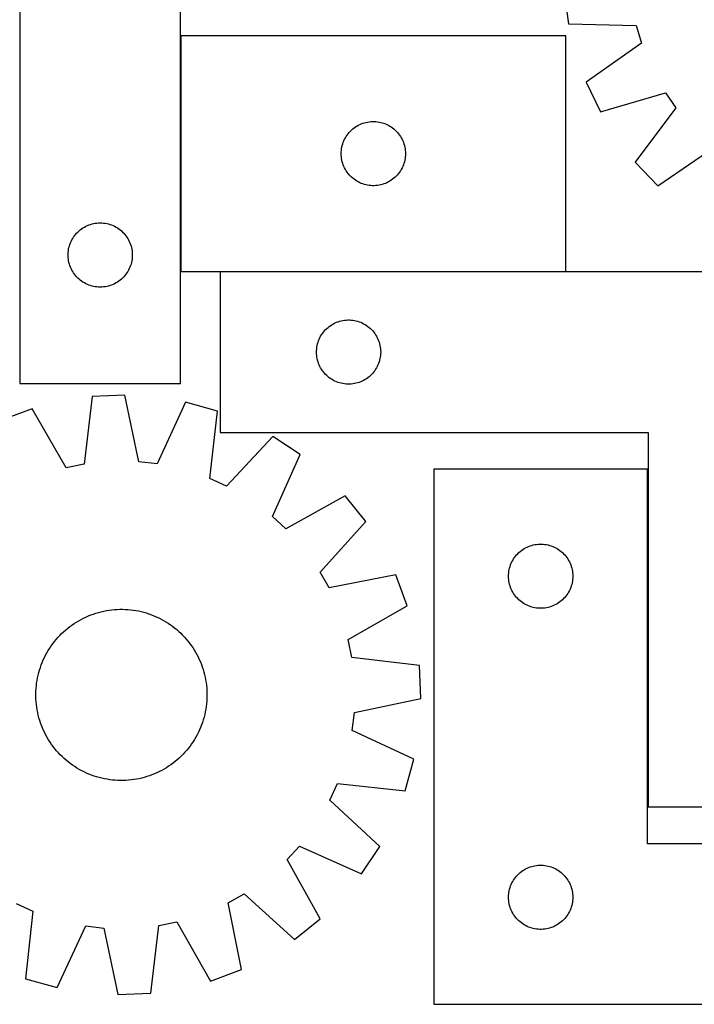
# Model space of a CAD drawing. Header units: millimetres. Extents: x 7 to 1493, y 7 to 2993.
# Tile 6 of 14: x 362 to 677, y 2113 to 2573. Entities that reach past the tile are written whole.
import ezdxf

# ---------------------------------------------------------------- set-up
doc = ezdxf.new("R2010")
doc.units = ezdxf.units.MM
doc.layers.add('COMMON', color=5, linetype='CONTINUOUS', true_color=0x0000ff)
doc.layers.add('CUT', color=7, linetype='CONTINUOUS', true_color=0x000000)

msp = doc.modelspace()

# ---------------------------------------------------------------- linework, layer by layer
at = {"layer": 'COMMON'}
for p, q in [((362.103296, 2694.704165), (362.103296, 2403.055876)), ((437.303297, 2565.422237), (437.303297, 2455.422237)), ((455.824817, 2455.322236), (617.403298, 2455.322236)), ((655.724817, 2205.222236), (655.724817, 2363.023826))]:
    msp.add_line(p, q, dxfattribs=at)
at = {"layer": 'CUT'}
for p, q in [((362.203297, 2703.055876), (362.203297, 2403.055876)), ((437.203297, 2403.055876), (437.203297, 2603.055876)), ((616.507881, 2586.311883), (618.592961, 2571.06777)), ((618.592961, 2571.06777), (650.346035, 2570.220998)), ((650.346035, 2570.220998), (652.822653, 2562.012117)), ((617.403298, 2565.422237), (437.403298, 2565.422237)), ((437.403298, 2565.422237), (437.403298, 2455.422237)), ((617.403298, 2455.422237), (617.403298, 2565.422237)), ((652.822653, 2562.012117), (626.836135, 2543.745326)), ((626.836135, 2543.745326), (633.529854, 2529.891638)), ((633.529854, 2529.891638), (663.990489, 2538.898551)), ((663.990489, 2538.898551), (668.882576, 2531.856757)), ((668.882576, 2531.856757), (649.812677, 2506.453731)), ((524.714086, 2525.179206), (525.477323, 2525.298077)), ((525.477323, 2525.298077), (526.245666, 2525.3775)), ((526.245666, 2525.3775), (527.017079, 2525.417264)), ((527.017079, 2525.417264), (527.789517, 2525.417264)), ((527.789517, 2525.417264), (528.56093, 2525.3775)), ((528.56093, 2525.3775), (529.329273, 2525.298077)), ((529.329273, 2525.298077), (530.092509, 2525.179206)), ((516.136319, 2520.324518), (516.661015, 2520.891399)), ((516.661015, 2520.891399), (517.214198, 2521.430517)), ((517.214198, 2521.430517), (517.7944, 2521.940443)), ((517.7944, 2521.940443), (518.400084, 2522.419825)), ((518.400084, 2522.419825), (519.029642, 2522.867392)), ((519.029642, 2522.867392), (519.681406, 2523.281956)), ((519.681406, 2523.281956), (520.353647, 2523.662419)), ((520.353647, 2523.662419), (521.044582, 2524.007771)), ((521.044582, 2524.007771), (521.752379, 2524.317096)), ((521.752379, 2524.317096), (522.475162, 2524.589575)), ((522.475162, 2524.589575), (523.211013, 2524.824485)), ((523.211013, 2524.824485), (523.957982, 2525.021202)), ((523.957982, 2525.021202), (524.714086, 2525.179206)), ((530.092509, 2525.179206), (530.848614, 2525.021202)), ((530.848614, 2525.021202), (531.595582, 2524.824485)), ((531.595582, 2524.824485), (532.331434, 2524.589575)), ((532.331434, 2524.589575), (533.054216, 2524.317096)), ((533.054216, 2524.317096), (533.762014, 2524.007771)), ((533.762014, 2524.007771), (534.452949, 2523.662419)), ((534.452949, 2523.662419), (535.12519, 2523.281956)), ((535.12519, 2523.281956), (535.776954, 2522.867392)), ((535.776954, 2522.867392), (536.406512, 2522.419825)), ((536.406512, 2522.419825), (537.012196, 2521.940443)), ((537.012196, 2521.940443), (537.592398, 2521.430517)), ((537.592398, 2521.430517), (538.145581, 2520.891399)), ((538.145581, 2520.891399), (538.670277, 2520.324518)), ((513.367546, 2515.713518), (513.658544, 2516.429045)), ((513.658544, 2516.429045), (513.985992, 2517.128644)), ((513.985992, 2517.128644), (514.349019, 2517.810458)), ((514.349019, 2517.810458), (514.746664, 2518.47268)), ((514.746664, 2518.47268), (515.177873, 2519.113553)), ((515.177873, 2519.113553), (515.641501, 2519.731379)), ((515.641501, 2519.731379), (516.136319, 2520.324518)), ((538.670277, 2520.324518), (539.165095, 2519.731379)), ((539.165095, 2519.731379), (539.628723, 2519.113553)), ((539.628723, 2519.113553), (540.059931, 2518.47268)), ((540.059931, 2518.47268), (540.457576, 2517.810458)), ((540.457576, 2517.810458), (540.820604, 2517.128644)), ((540.820604, 2517.128644), (541.148051, 2516.429045)), ((541.148051, 2516.429045), (541.43905, 2515.713518)), ((512.423186, 2511.194418), (512.4828, 2511.964552)), ((512.4828, 2511.964552), (512.581979, 2512.730595)), ((512.581979, 2512.730595), (512.720463, 2513.490518)), ((512.720463, 2513.490518), (512.897882, 2514.242303)), ((512.897882, 2514.242303), (513.113767, 2514.983959)), ((513.113767, 2514.983959), (513.367546, 2515.713518)), ((541.43905, 2515.713518), (541.692829, 2514.983959)), ((541.692829, 2514.983959), (541.908714, 2514.242303)), ((541.908714, 2514.242303), (542.086133, 2513.490518)), ((542.086133, 2513.490518), (542.224616, 2512.730595)), ((542.224616, 2512.730595), (542.323796, 2511.964552)), ((542.323796, 2511.964552), (542.383409, 2511.194418)), ((660.459807, 2495.346564), (686.646303, 2513.3255)), ((512.403298, 2510.422237), (512.423186, 2511.194418)), ((512.423186, 2509.650055), (512.403298, 2510.422237)), ((512.4828, 2508.879922), (512.423186, 2509.650055)), ((512.581979, 2508.113878), (512.4828, 2508.879922)), ((512.720463, 2507.353956), (512.581979, 2508.113878)), ((512.897882, 2506.60217), (512.720463, 2507.353956)), ((542.086133, 2507.353956), (541.908714, 2506.60217)), ((542.224616, 2508.113878), (542.086133, 2507.353956)), ((542.323796, 2508.879922), (542.224616, 2508.113878)), ((542.383409, 2509.650055), (542.323796, 2508.879922)), ((542.383409, 2511.194418), (542.403298, 2510.422237)), ((542.403298, 2510.422237), (542.383409, 2509.650055)), ((513.113767, 2505.860514), (512.897882, 2506.60217)), ((513.367546, 2505.130955), (513.113767, 2505.860514)), ((513.658544, 2504.415428), (513.367546, 2505.130955)), ((513.985992, 2503.71583), (513.658544, 2504.415428)), ((514.349019, 2503.034016), (513.985992, 2503.71583)), ((514.746664, 2502.371794), (514.349019, 2503.034016)), ((515.177873, 2501.73092), (514.746664, 2502.371794)), ((540.059931, 2502.371794), (539.628723, 2501.73092)), ((540.457576, 2503.034016), (540.059931, 2502.371794)), ((540.820604, 2503.71583), (540.457576, 2503.034016)), ((541.148051, 2504.415428), (540.820604, 2503.71583)), ((541.43905, 2505.130955), (541.148051, 2504.415428)), ((541.692829, 2505.860514), (541.43905, 2505.130955)), ((541.908714, 2506.60217), (541.692829, 2505.860514)), ((649.812677, 2506.453731), (660.459807, 2495.346564)), ((515.641501, 2501.113094), (515.177873, 2501.73092)), ((516.136319, 2500.519955), (515.641501, 2501.113094)), ((516.661015, 2499.953074), (516.136319, 2500.519955)), ((517.214198, 2499.413956), (516.661015, 2499.953074)), ((517.7944, 2498.90403), (517.214198, 2499.413956)), ((518.400084, 2498.424648), (517.7944, 2498.90403)), ((519.029642, 2497.977081), (518.400084, 2498.424648)), ((519.681406, 2497.562517), (519.029642, 2497.977081)), ((535.776954, 2497.977081), (535.12519, 2497.562517)), ((536.406512, 2498.424648), (535.776954, 2497.977081)), ((537.012196, 2498.90403), (536.406512, 2498.424648)), ((537.592398, 2499.413956), (537.012196, 2498.90403)), ((538.145581, 2499.953074), (537.592398, 2499.413956)), ((538.670277, 2500.519955), (538.145581, 2499.953074)), ((539.165095, 2501.113094), (538.670277, 2500.519955)), ((539.628723, 2501.73092), (539.165095, 2501.113094)), ((520.353647, 2497.182055), (519.681406, 2497.562517)), ((521.044582, 2496.836703), (520.353647, 2497.182055)), ((521.752379, 2496.527377), (521.044582, 2496.836703)), ((522.475162, 2496.254898), (521.752379, 2496.527377)), ((523.211013, 2496.019989), (522.475162, 2496.254898)), ((523.957982, 2495.823271), (523.211013, 2496.019989)), ((524.714086, 2495.665267), (523.957982, 2495.823271)), ((525.477323, 2495.546397), (524.714086, 2495.665267)), ((526.245666, 2495.466974), (525.477323, 2495.546397)), ((527.017079, 2495.42721), (526.245666, 2495.466974)), ((527.789517, 2495.42721), (527.017079, 2495.42721)), ((528.56093, 2495.466974), (527.789517, 2495.42721)), ((529.329273, 2495.546397), (528.56093, 2495.466974)), ((530.092509, 2495.665267), (529.329273, 2495.546397)), ((530.848614, 2495.823271), (530.092509, 2495.665267)), ((531.595582, 2496.019989), (530.848614, 2495.823271)), ((532.331434, 2496.254898), (531.595582, 2496.019989)), ((533.054216, 2496.527377), (532.331434, 2496.254898)), ((533.762014, 2496.836703), (533.054216, 2496.527377)), ((534.452949, 2497.182055), (533.762014, 2496.836703)), ((535.12519, 2497.562517), (534.452949, 2497.182055)), ((389.801015, 2474.322854), (390.394155, 2474.817673)), ((390.394155, 2474.817673), (391.01198, 2475.281301)), ((391.01198, 2475.281301), (391.652854, 2475.712509)), ((391.652854, 2475.712509), (392.315076, 2476.110154)), ((392.315076, 2476.110154), (392.99689, 2476.473182)), ((392.99689, 2476.473182), (393.696488, 2476.800629)), ((393.696488, 2476.800629), (394.412016, 2477.091628)), ((394.412016, 2477.091628), (395.141574, 2477.345406)), ((395.141574, 2477.345406), (395.88323, 2477.561291)), ((395.88323, 2477.561291), (396.635016, 2477.738711)), ((396.635016, 2477.738711), (397.394938, 2477.877194)), ((397.394938, 2477.877194), (398.160982, 2477.976374)), ((398.160982, 2477.976374), (398.931116, 2478.035987)), ((398.931116, 2478.035987), (399.703297, 2478.055876)), ((399.703297, 2478.055876), (400.475478, 2478.035987)), ((400.475478, 2478.035987), (401.245612, 2477.976374)), ((401.245612, 2477.976374), (402.011655, 2477.877194)), ((402.011655, 2477.877194), (402.771578, 2477.738711)), ((402.771578, 2477.738711), (403.523364, 2477.561291)), ((403.523364, 2477.561291), (404.265019, 2477.345406)), ((404.265019, 2477.345406), (404.994578, 2477.091628)), ((404.994578, 2477.091628), (405.710105, 2476.800629)), ((405.710105, 2476.800629), (406.409704, 2476.473182)), ((406.409704, 2476.473182), (407.091518, 2476.110154)), ((407.091518, 2476.110154), (407.75374, 2475.712509)), ((407.75374, 2475.712509), (408.394613, 2475.281301)), ((408.394613, 2475.281301), (409.012439, 2474.817673)), ((409.012439, 2474.817673), (409.605579, 2474.322854)), ((386.117763, 2469.414591), (386.463115, 2470.105527)), ((386.463115, 2470.105527), (386.843577, 2470.777768)), ((386.843577, 2470.777768), (387.258142, 2471.429531)), ((387.258142, 2471.429531), (387.705708, 2472.05909)), ((387.705708, 2472.05909), (388.18509, 2472.664773)), ((388.18509, 2472.664773), (388.695016, 2473.244976)), ((388.695016, 2473.244976), (389.234135, 2473.798158)), ((389.234135, 2473.798158), (389.801015, 2474.322854)), ((409.605579, 2474.322854), (410.172459, 2473.798158)), ((410.172459, 2473.798158), (410.711577, 2473.244976)), ((410.711577, 2473.244976), (411.221504, 2472.664773)), ((411.221504, 2472.664773), (411.700886, 2472.05909)), ((411.700886, 2472.05909), (412.148452, 2471.429531)), ((412.148452, 2471.429531), (412.563016, 2470.777768)), ((412.563016, 2470.777768), (412.943479, 2470.105527)), ((412.943479, 2470.105527), (413.288831, 2469.414591)), ((384.827457, 2464.981851), (384.946328, 2465.745087)), ((384.946328, 2465.745087), (385.104331, 2466.501192)), ((385.104331, 2466.501192), (385.301049, 2467.24816)), ((385.301049, 2467.24816), (385.535958, 2467.984011)), ((385.535958, 2467.984011), (385.808437, 2468.706794)), ((385.808437, 2468.706794), (386.117763, 2469.414591)), ((413.288831, 2469.414591), (413.598156, 2468.706794)), ((413.598156, 2468.706794), (413.870635, 2467.984011)), ((413.870635, 2467.984011), (414.105545, 2467.24816)), ((414.105545, 2467.24816), (414.302262, 2466.501192)), ((414.302262, 2466.501192), (414.460266, 2465.745087)), ((414.460266, 2465.745087), (414.579137, 2464.981851)), ((384.70827, 2463.442094), (384.748034, 2464.213507)), ((384.70827, 2462.669657), (384.70827, 2463.442094)), ((384.748034, 2461.898244), (384.70827, 2462.669657)), ((384.748034, 2464.213507), (384.827457, 2464.981851)), ((384.827457, 2461.1299), (384.748034, 2461.898244)), ((384.946328, 2460.366664), (384.827457, 2461.1299)), ((414.579137, 2461.1299), (414.460266, 2460.366664)), ((414.579137, 2464.981851), (414.65856, 2464.213507)), ((414.65856, 2461.898244), (414.579137, 2461.1299)), ((414.65856, 2464.213507), (414.698324, 2463.442094)), ((414.698324, 2462.669657), (414.65856, 2461.898244)), ((414.698324, 2463.442094), (414.698324, 2462.669657)), ((385.104331, 2459.610559), (384.946328, 2460.366664)), ((385.301049, 2458.863591), (385.104331, 2459.610559)), ((385.535958, 2458.12774), (385.301049, 2458.863591)), ((385.808437, 2457.404957), (385.535958, 2458.12774)), ((386.117763, 2456.69716), (385.808437, 2457.404957)), ((386.463115, 2456.006224), (386.117763, 2456.69716)), ((413.288831, 2456.69716), (412.943479, 2456.006224)), ((413.598156, 2457.404957), (413.288831, 2456.69716)), ((413.870635, 2458.12774), (413.598156, 2457.404957)), ((414.105545, 2458.863591), (413.870635, 2458.12774)), ((414.302262, 2459.610559), (414.105545, 2458.863591)), ((414.460266, 2460.366664), (414.302262, 2459.610559)), ((386.843577, 2455.333983), (386.463115, 2456.006224)), ((387.258142, 2454.68222), (386.843577, 2455.333983)), ((387.705708, 2454.052661), (387.258142, 2454.68222)), ((388.18509, 2453.446978), (387.705708, 2454.052661)), ((388.695016, 2452.866775), (388.18509, 2453.446978)), ((389.234135, 2452.313593), (388.695016, 2452.866775)), ((389.801015, 2451.788897), (389.234135, 2452.313593)), ((390.394155, 2451.294078), (389.801015, 2451.788897)), ((409.605579, 2451.788897), (409.012439, 2451.294078)), ((410.172459, 2452.313593), (409.605579, 2451.788897)), ((410.711577, 2452.866775), (410.172459, 2452.313593)), ((411.221504, 2453.446978), (410.711577, 2452.866775)), ((411.700886, 2454.052661), (411.221504, 2453.446978)), ((412.148452, 2454.68222), (411.700886, 2454.052661)), ((412.563016, 2455.333983), (412.148452, 2454.68222)), ((412.943479, 2456.006224), (412.563016, 2455.333983)), ((437.403298, 2455.422237), (617.403298, 2455.422237)), ((755.824817, 2455.222236), (455.824817, 2455.222236)), ((455.824817, 2455.222236), (455.824817, 2380.222236)), ((391.01198, 2450.83045), (390.394155, 2451.294078)), ((391.652854, 2450.399242), (391.01198, 2450.83045)), ((392.315076, 2450.001597), (391.652854, 2450.399242)), ((392.99689, 2449.638569), (392.315076, 2450.001597)), ((393.696488, 2449.311122), (392.99689, 2449.638569)), ((394.412016, 2449.020123), (393.696488, 2449.311122)), ((395.141574, 2448.766345), (394.412016, 2449.020123)), ((395.88323, 2448.55046), (395.141574, 2448.766345)), ((396.635016, 2448.37304), (395.88323, 2448.55046)), ((397.394938, 2448.234557), (396.635016, 2448.37304)), ((398.160982, 2448.135377), (397.394938, 2448.234557)), ((398.931116, 2448.075764), (398.160982, 2448.135377)), ((399.703297, 2448.055876), (398.931116, 2448.075764)), ((400.475478, 2448.075764), (399.703297, 2448.055876)), ((401.245612, 2448.135377), (400.475478, 2448.075764)), ((402.011655, 2448.234557), (401.245612, 2448.135377)), ((402.771578, 2448.37304), (402.011655, 2448.234557)), ((403.523364, 2448.55046), (402.771578, 2448.37304)), ((404.265019, 2448.766345), (403.523364, 2448.55046)), ((404.994578, 2449.020123), (404.265019, 2448.766345)), ((405.710105, 2449.311122), (404.994578, 2449.020123)), ((406.409704, 2449.638569), (405.710105, 2449.311122)), ((407.091518, 2450.001597), (406.409704, 2449.638569)), ((407.75374, 2450.399242), (407.091518, 2450.001597)), ((408.394613, 2450.83045), (407.75374, 2450.399242)), ((409.012439, 2451.294078), (408.394613, 2450.83045)), ((505.082534, 2428.191398), (505.635717, 2428.730516)), ((505.635717, 2428.730516), (506.215919, 2429.240442)), ((506.215919, 2429.240442), (506.821603, 2429.719824)), ((506.821603, 2429.719824), (507.451161, 2430.167391)), ((507.451161, 2430.167391), (508.102925, 2430.581955)), ((508.102925, 2430.581955), (508.775166, 2430.962418)), ((508.775166, 2430.962418), (509.466101, 2431.30777)), ((509.466101, 2431.30777), (510.173899, 2431.617095)), ((510.173899, 2431.617095), (510.896681, 2431.889574)), ((510.896681, 2431.889574), (511.632532, 2432.124484)), ((511.632532, 2432.124484), (512.379501, 2432.321201)), ((512.379501, 2432.321201), (513.135606, 2432.479205)), ((513.135606, 2432.479205), (513.898842, 2432.598076)), ((513.898842, 2432.598076), (514.667185, 2432.677499)), ((514.667185, 2432.677499), (515.438598, 2432.717263)), ((515.438598, 2432.717263), (516.211036, 2432.717263)), ((516.211036, 2432.717263), (516.982449, 2432.677499)), ((516.982449, 2432.677499), (517.750792, 2432.598076)), ((517.750792, 2432.598076), (518.514028, 2432.479205)), ((518.514028, 2432.479205), (519.270133, 2432.321201)), ((519.270133, 2432.321201), (520.017102, 2432.124484)), ((520.017102, 2432.124484), (520.752953, 2431.889574)), ((520.752953, 2431.889574), (521.475735, 2431.617095)), ((521.475735, 2431.617095), (522.183533, 2431.30777)), ((522.183533, 2431.30777), (522.874468, 2430.962418)), ((522.874468, 2430.962418), (523.546709, 2430.581955)), ((523.546709, 2430.581955), (524.198473, 2430.167391)), ((524.198473, 2430.167391), (524.828031, 2429.719824)), ((524.828031, 2429.719824), (525.433715, 2429.240442)), ((525.433715, 2429.240442), (526.013917, 2428.730516)), ((526.013917, 2428.730516), (526.5671, 2428.191398)), ((502.080063, 2423.729044), (502.407511, 2424.428643)), ((502.407511, 2424.428643), (502.770538, 2425.110457)), ((502.770538, 2425.110457), (503.168184, 2425.772679)), ((503.168184, 2425.772679), (503.599392, 2426.413552)), ((503.599392, 2426.413552), (504.06302, 2427.031378)), ((504.06302, 2427.031378), (504.557838, 2427.624517)), ((504.557838, 2427.624517), (505.082534, 2428.191398)), ((526.5671, 2428.191398), (527.091796, 2427.624517)), ((527.091796, 2427.624517), (527.586614, 2427.031378)), ((527.586614, 2427.031378), (528.050242, 2426.413552)), ((528.050242, 2426.413552), (528.48145, 2425.772679)), ((528.48145, 2425.772679), (528.879096, 2425.110457)), ((528.879096, 2425.110457), (529.242123, 2424.428643)), ((529.242123, 2424.428643), (529.569571, 2423.729044)), ((500.904319, 2419.264551), (501.003499, 2420.030594)), ((501.003499, 2420.030594), (501.141982, 2420.790517)), ((501.141982, 2420.790517), (501.319401, 2421.542302)), ((501.319401, 2421.542302), (501.535286, 2422.283958)), ((501.535286, 2422.283958), (501.789065, 2423.013517)), ((501.789065, 2423.013517), (502.080063, 2423.729044)), ((529.569571, 2423.729044), (529.860569, 2423.013517)), ((529.860569, 2423.013517), (530.114348, 2422.283958)), ((530.114348, 2422.283958), (530.330233, 2421.542302)), ((530.330233, 2421.542302), (530.507652, 2420.790517)), ((530.507652, 2420.790517), (530.646135, 2420.030594)), ((530.646135, 2420.030594), (530.745315, 2419.264551)), ((500.824817, 2417.722236), (500.844706, 2418.494417)), ((500.844706, 2416.950054), (500.824817, 2417.722236)), ((500.844706, 2418.494417), (500.904319, 2419.264551)), ((500.904319, 2416.179921), (500.844706, 2416.950054)), ((501.003499, 2415.413877), (500.904319, 2416.179921)), ((501.141982, 2414.653955), (501.003499, 2415.413877)), ((530.646135, 2415.413877), (530.507652, 2414.653955)), ((530.745315, 2416.179921), (530.646135, 2415.413877)), ((530.745315, 2419.264551), (530.804928, 2418.494417)), ((530.804928, 2416.950054), (530.745315, 2416.179921)), ((530.804928, 2418.494417), (530.824817, 2417.722236)), ((530.824817, 2417.722236), (530.804928, 2416.950054)), ((501.319401, 2413.902169), (501.141982, 2414.653955)), ((501.535286, 2413.160513), (501.319401, 2413.902169)), ((501.789065, 2412.430954), (501.535286, 2413.160513)), ((502.080063, 2411.715427), (501.789065, 2412.430954)), ((502.407511, 2411.015829), (502.080063, 2411.715427)), ((502.770538, 2410.334015), (502.407511, 2411.015829)), ((503.168184, 2409.671793), (502.770538, 2410.334015)), ((528.879096, 2410.334015), (528.48145, 2409.671793)), ((529.242123, 2411.015829), (528.879096, 2410.334015)), ((529.569571, 2411.715427), (529.242123, 2411.015829)), ((529.860569, 2412.430954), (529.569571, 2411.715427)), ((530.114348, 2413.160513), (529.860569, 2412.430954)), ((530.330233, 2413.902169), (530.114348, 2413.160513)), ((530.507652, 2414.653955), (530.330233, 2413.902169)), ((503.599392, 2409.030919), (503.168184, 2409.671793)), ((504.06302, 2408.413093), (503.599392, 2409.030919)), ((504.557838, 2407.819954), (504.06302, 2408.413093)), ((505.082534, 2407.253073), (504.557838, 2407.819954)), ((505.635717, 2406.713955), (505.082534, 2407.253073)), ((506.215919, 2406.204029), (505.635717, 2406.713955)), ((506.821603, 2405.724647), (506.215919, 2406.204029)), ((507.451161, 2405.27708), (506.821603, 2405.724647)), ((524.828031, 2405.724647), (524.198473, 2405.27708)), ((525.433715, 2406.204029), (524.828031, 2405.724647)), ((526.013917, 2406.713955), (525.433715, 2406.204029)), ((526.5671, 2407.253073), (526.013917, 2406.713955)), ((527.091796, 2407.819954), (526.5671, 2407.253073)), ((527.586614, 2408.413093), (527.091796, 2407.819954)), ((528.050242, 2409.030919), (527.586614, 2408.413093)), ((528.48145, 2409.671793), (528.050242, 2409.030919)), ((362.203297, 2403.055876), (437.203297, 2403.055876)), ((508.102925, 2404.862516), (507.451161, 2405.27708)), ((508.775166, 2404.482054), (508.102925, 2404.862516)), ((509.466101, 2404.136702), (508.775166, 2404.482054)), ((510.173899, 2403.827376), (509.466101, 2404.136702)), ((510.896681, 2403.554897), (510.173899, 2403.827376)), ((511.632532, 2403.319988), (510.896681, 2403.554897)), ((512.379501, 2403.12327), (511.632532, 2403.319988)), ((513.135606, 2402.965266), (512.379501, 2403.12327)), ((513.898842, 2402.846396), (513.135606, 2402.965266)), ((514.667185, 2402.766973), (513.898842, 2402.846396)), ((515.438598, 2402.727209), (514.667185, 2402.766973)), ((516.211036, 2402.727209), (515.438598, 2402.727209)), ((516.982449, 2402.766973), (516.211036, 2402.727209)), ((517.750792, 2402.846396), (516.982449, 2402.766973)), ((518.514028, 2402.965266), (517.750792, 2402.846396)), ((519.270133, 2403.12327), (518.514028, 2402.965266)), ((520.017102, 2403.319988), (519.270133, 2403.12327)), ((520.752953, 2403.554897), (520.017102, 2403.319988)), ((521.475735, 2403.827376), (520.752953, 2403.554897)), ((522.183533, 2404.136702), (521.475735, 2403.827376)), ((522.874468, 2404.482054), (522.183533, 2404.136702)), ((523.546709, 2404.862516), (522.874468, 2404.482054)), ((524.198473, 2405.27708), (523.546709, 2404.862516)), ((395.913444, 2396.889127), (392.125736, 2365.351403)), ((411.285227, 2397.551576), (395.913444, 2396.889127)), ((417.772099, 2366.456637), (411.285227, 2397.551576)), ((439.638794, 2394.304874), (426.290776, 2365.481183)), ((454.462936, 2390.184759), (439.638794, 2394.304874)), ((367.944313, 2391.21519), (353.529587, 2385.835021)), ((383.72256, 2363.646699), (367.944313, 2391.21519)), ((451.023453, 2358.607161), (454.462936, 2390.184759)), ((455.824817, 2380.222236), (655.824817, 2380.222236)), ((480.425494, 2378.335228), (458.823765, 2355.047032)), ((493.250906, 2369.835853), (480.425494, 2378.335228)), ((655.824817, 2380.222236), (655.824817, 2205.222236)), ((480.221749, 2340.866631), (493.250906, 2369.835853)), ((392.125736, 2365.351403), (383.72256, 2363.646699)), ((426.290776, 2365.481183), (417.772099, 2366.456637)), ((655.624816, 2363.023826), (555.624816, 2363.023826)), ((555.624816, 2363.023826), (555.624816, 2113.023826)), ((655.624816, 2188.023826), (655.624816, 2363.023826)), ((458.823765, 2355.047032), (451.023453, 2358.607161)), ((514.28106, 2350.543408), (486.540146, 2335.070319)), ((523.8523, 2338.496752), (514.28106, 2350.543408)), ((486.540146, 2335.070319), (480.221749, 2340.866631)), ((502.508853, 2314.971616), (523.8523, 2338.496752)), ((601.432531, 2327.426074), (602.1795, 2327.622792)), ((602.1795, 2327.622792), (602.935605, 2327.780796)), ((602.935605, 2327.780796), (603.698841, 2327.899666)), ((603.698841, 2327.899666), (604.467184, 2327.979089)), ((604.467184, 2327.979089), (605.238597, 2328.018853)), ((605.238597, 2328.018853), (606.011035, 2328.018853)), ((606.011035, 2328.018853), (606.782448, 2327.979089)), ((606.782448, 2327.979089), (607.550791, 2327.899666)), ((607.550791, 2327.899666), (608.314027, 2327.780796)), ((608.314027, 2327.780796), (609.070132, 2327.622792)), ((609.070132, 2327.622792), (609.817101, 2327.426074)), ((593.863019, 2322.332969), (594.357837, 2322.926108)), ((594.357837, 2322.926108), (594.882533, 2323.492989)), ((594.882533, 2323.492989), (595.435716, 2324.032107)), ((595.435716, 2324.032107), (596.015918, 2324.542033)), ((596.015918, 2324.542033), (596.621602, 2325.021415)), ((596.621602, 2325.021415), (597.25116, 2325.468982)), ((597.25116, 2325.468982), (597.902924, 2325.883546)), ((597.902924, 2325.883546), (598.575165, 2326.264008)), ((598.575165, 2326.264008), (599.2661, 2326.60936)), ((599.2661, 2326.60936), (599.973898, 2326.918686)), ((599.973898, 2326.918686), (600.69668, 2327.191165)), ((600.69668, 2327.191165), (601.432531, 2327.426074)), ((609.817101, 2327.426074), (610.552952, 2327.191165)), ((610.552952, 2327.191165), (611.275734, 2326.918686)), ((611.275734, 2326.918686), (611.983532, 2326.60936)), ((611.983532, 2326.60936), (612.674467, 2326.264008)), ((612.674467, 2326.264008), (613.346708, 2325.883546)), ((613.346708, 2325.883546), (613.998472, 2325.468982)), ((613.998472, 2325.468982), (614.62803, 2325.021415)), ((614.62803, 2325.021415), (615.233714, 2324.542033)), ((615.233714, 2324.542033), (615.813916, 2324.032107)), ((615.813916, 2324.032107), (616.367099, 2323.492989)), ((616.367099, 2323.492989), (616.891795, 2322.926108)), ((616.891795, 2322.926108), (617.386613, 2322.332969)), ((591.335285, 2317.585549), (591.589064, 2318.315108)), ((591.589064, 2318.315108), (591.880062, 2319.030635)), ((591.880062, 2319.030635), (592.20751, 2319.730233)), ((592.20751, 2319.730233), (592.570537, 2320.412047)), ((592.570537, 2320.412047), (592.968183, 2321.074269)), ((592.968183, 2321.074269), (593.399391, 2321.715143)), ((593.399391, 2321.715143), (593.863019, 2322.332969)), ((617.386613, 2322.332969), (617.850241, 2321.715143)), ((617.850241, 2321.715143), (618.281449, 2321.074269)), ((618.281449, 2321.074269), (618.679095, 2320.412047)), ((618.679095, 2320.412047), (619.042122, 2319.730233)), ((619.042122, 2319.730233), (619.36957, 2319.030635)), ((619.36957, 2319.030635), (619.660568, 2318.315108)), ((619.660568, 2318.315108), (619.914347, 2317.585549)), ((506.726847, 2307.506503), (502.508853, 2314.971616)), ((590.624816, 2313.023826), (590.644705, 2313.796008)), ((590.644705, 2313.796008), (590.704318, 2314.566141)), ((590.704318, 2314.566141), (590.803498, 2315.332185)), ((590.803498, 2315.332185), (590.941981, 2316.092107)), ((590.941981, 2316.092107), (591.1194, 2316.843893)), ((591.1194, 2316.843893), (591.335285, 2317.585549)), ((619.914347, 2317.585549), (620.130232, 2316.843893)), ((620.130232, 2316.843893), (620.307651, 2316.092107)), ((620.307651, 2316.092107), (620.446134, 2315.332185)), ((620.446134, 2315.332185), (620.545314, 2314.566141)), ((620.545314, 2314.566141), (620.604927, 2313.796008)), ((620.604927, 2313.796008), (620.624816, 2313.023826)), ((537.891471, 2313.649871), (506.726847, 2307.506503)), ((543.27164, 2299.235145), (537.891471, 2313.649871)), ((590.644705, 2312.251645), (590.624816, 2313.023826)), ((590.704318, 2311.481511), (590.644705, 2312.251645)), ((590.803498, 2310.715468), (590.704318, 2311.481511)), ((590.941981, 2309.955545), (590.803498, 2310.715468)), ((591.1194, 2309.20376), (590.941981, 2309.955545)), ((591.335285, 2308.462104), (591.1194, 2309.20376)), ((620.130232, 2309.20376), (619.914347, 2308.462104)), ((620.307651, 2309.955545), (620.130232, 2309.20376)), ((620.446134, 2310.715468), (620.307651, 2309.955545)), ((620.545314, 2311.481511), (620.446134, 2310.715468)), ((620.604927, 2312.251645), (620.545314, 2311.481511)), ((620.624816, 2313.023826), (620.604927, 2312.251645)), ((591.589064, 2307.732545), (591.335285, 2308.462104)), ((591.880062, 2307.017018), (591.589064, 2307.732545)), ((592.20751, 2306.317419), (591.880062, 2307.017018)), ((592.570537, 2305.635605), (592.20751, 2306.317419)), ((592.968183, 2304.973383), (592.570537, 2305.635605)), ((593.399391, 2304.33251), (592.968183, 2304.973383)), ((618.281449, 2304.973383), (617.850241, 2304.33251)), ((618.679095, 2305.635605), (618.281449, 2304.973383)), ((619.042122, 2306.317419), (618.679095, 2305.635605)), ((619.36957, 2307.017018), (619.042122, 2306.317419)), ((619.660568, 2307.732545), (619.36957, 2307.017018)), ((619.914347, 2308.462104), (619.660568, 2307.732545)), ((593.863019, 2303.714684), (593.399391, 2304.33251)), ((594.357837, 2303.121545), (593.863019, 2303.714684)), ((594.882533, 2302.554664), (594.357837, 2303.121545)), ((595.435716, 2302.015546), (594.882533, 2302.554664)), ((596.015918, 2301.50562), (595.435716, 2302.015546)), ((596.621602, 2301.026238), (596.015918, 2301.50562)), ((597.25116, 2300.578671), (596.621602, 2301.026238)), ((597.902924, 2300.164107), (597.25116, 2300.578671)), ((598.575165, 2299.783644), (597.902924, 2300.164107)), ((613.346708, 2300.164107), (612.674467, 2299.783644)), ((613.998472, 2300.578671), (613.346708, 2300.164107)), ((614.62803, 2301.026238), (613.998472, 2300.578671)), ((615.233714, 2301.50562), (614.62803, 2301.026238)), ((615.813916, 2302.015546), (615.233714, 2301.50562)), ((616.367099, 2302.554664), (615.813916, 2302.015546)), ((616.891795, 2303.121545), (616.367099, 2302.554664)), ((617.386613, 2303.714684), (616.891795, 2303.121545)), ((617.850241, 2304.33251), (617.386613, 2303.714684)), ((395.336928, 2294.925287), (396.5176, 2295.355429)), ((396.5176, 2295.355429), (397.7112, 2295.748272)), ((397.7112, 2295.748272), (398.91655, 2296.103429)), ((398.91655, 2296.103429), (400.132462, 2296.42055)), ((400.132462, 2296.42055), (401.357735, 2296.699322)), ((401.357735, 2296.699322), (402.591159, 2296.93947)), ((402.591159, 2296.93947), (403.831518, 2297.140756)), ((403.831518, 2297.140756), (405.077588, 2297.302982)), ((405.077588, 2297.302982), (406.328138, 2297.425989)), ((406.328138, 2297.425989), (407.581935, 2297.509654)), ((407.581935, 2297.509654), (408.837742, 2297.553894)), ((408.837742, 2297.553894), (410.094318, 2297.558668)), ((410.094318, 2297.558668), (411.350424, 2297.523969)), ((411.350424, 2297.523969), (412.604821, 2297.449831)), ((412.604821, 2297.449831), (413.856269, 2297.336329)), ((413.856269, 2297.336329), (415.103535, 2297.183574)), ((415.103535, 2297.183574), (416.345388, 2296.991717)), ((416.345388, 2296.991717), (417.580601, 2296.760946)), ((417.580601, 2296.760946), (418.807956, 2296.491491)), ((418.807956, 2296.491491), (420.026242, 2296.183616)), ((420.026242, 2296.183616), (421.234256, 2295.837627)), ((421.234256, 2295.837627), (422.430806, 2295.453863)), ((422.430806, 2295.453863), (423.614712, 2295.032704)), ((515.703149, 2283.456898), (543.27164, 2299.235145)), ((599.2661, 2299.438292), (598.575165, 2299.783644)), ((599.973898, 2299.128967), (599.2661, 2299.438292)), ((600.69668, 2298.856488), (599.973898, 2299.128967)), ((601.432531, 2298.621578), (600.69668, 2298.856488)), ((602.1795, 2298.424861), (601.432531, 2298.621578)), ((602.935605, 2298.266857), (602.1795, 2298.424861)), ((603.698841, 2298.147986), (602.935605, 2298.266857)), ((604.467184, 2298.068563), (603.698841, 2298.147986)), ((605.238597, 2298.028799), (604.467184, 2298.068563)), ((606.011035, 2298.028799), (605.238597, 2298.028799)), ((606.782448, 2298.068563), (606.011035, 2298.028799)), ((607.550791, 2298.147986), (606.782448, 2298.068563)), ((608.314027, 2298.266857), (607.550791, 2298.147986)), ((609.070132, 2298.424861), (608.314027, 2298.266857)), ((609.817101, 2298.621578), (609.070132, 2298.424861)), ((610.552952, 2298.856488), (609.817101, 2298.621578)), ((611.275734, 2299.128967), (610.552952, 2298.856488)), ((611.983532, 2299.438292), (611.275734, 2299.128967)), ((612.674467, 2299.783644), (611.983532, 2299.438292)), ((386.493598, 2290.199889), (387.530205, 2290.910137)), ((387.530205, 2290.910137), (388.58861, 2291.587475)), ((388.58861, 2291.587475), (389.667768, 2292.231233)), ((389.667768, 2292.231233), (390.766614, 2292.840776)), ((390.766614, 2292.840776), (391.884065, 2293.415502)), ((391.884065, 2293.415502), (393.019017, 2293.954846)), ((393.019017, 2293.954846), (394.17035, 2294.458273)), ((394.17035, 2294.458273), (395.336928, 2294.925287)), ((423.614712, 2295.032704), (424.784804, 2294.574565)), ((424.784804, 2294.574565), (425.939928, 2294.079899)), ((425.939928, 2294.079899), (427.078945, 2293.549194)), ((427.078945, 2293.549194), (428.20073, 2292.982973)), ((428.20073, 2292.982973), (429.304175, 2292.381796)), ((429.304175, 2292.381796), (430.388193, 2291.746255)), ((430.388193, 2291.746255), (431.451713, 2291.076978)), ((431.451713, 2291.076978), (432.493686, 2290.374625)), ((380.78737, 2285.288701), (381.672529, 2286.18061)), ((381.672529, 2286.18061), (382.585266, 2287.044275)), ((382.585266, 2287.044275), (383.524681, 2287.878844)), ((383.524681, 2287.878844), (384.489847, 2288.683494)), ((384.489847, 2288.683494), (385.479812, 2289.45743)), ((385.479812, 2289.45743), (386.493598, 2290.199889)), ((432.493686, 2290.374625), (433.513083, 2289.63989)), ((433.513083, 2289.63989), (434.508899, 2288.873497)), ((434.508899, 2288.873497), (435.48015, 2288.076203)), ((435.48015, 2288.076203), (436.425879, 2287.248794)), ((436.425879, 2287.248794), (437.345151, 2286.392088)), ((437.345151, 2286.392088), (438.23706, 2285.50693)), ((377.539569, 2281.456633), (378.305962, 2282.452449)), ((378.305962, 2282.452449), (379.103256, 2283.4237)), ((379.103256, 2283.4237), (379.930664, 2284.369429)), ((379.930664, 2284.369429), (380.78737, 2285.288701)), ((438.23706, 2285.50693), (439.100725, 2284.594193)), ((439.100725, 2284.594193), (439.935294, 2283.654777)), ((439.935294, 2283.654777), (440.739944, 2282.689611)), ((440.739944, 2282.689611), (441.51388, 2281.699647)), ((441.51388, 2281.699647), (442.256339, 2280.685861)), ((517.407853, 2275.053723), (515.703149, 2283.456898)), ((374.196485, 2276.14428), (374.797663, 2277.247725)), ((374.797663, 2277.247725), (375.433204, 2278.331743)), ((375.433204, 2278.331743), (376.102481, 2279.395263)), ((376.102481, 2279.395263), (376.804834, 2280.437236)), ((376.804834, 2280.437236), (377.539569, 2281.456633)), ((442.256339, 2280.685861), (442.966587, 2279.649254)), ((442.966587, 2279.649254), (443.643925, 2278.590849)), ((443.643925, 2278.590849), (444.287683, 2277.511691)), ((444.287683, 2277.511691), (444.897226, 2276.412844)), ((372.146755, 2271.558262), (372.604893, 2272.728354)), ((372.604893, 2272.728354), (373.099559, 2273.883478)), ((373.099559, 2273.883478), (373.630265, 2275.022495)), ((373.630265, 2275.022495), (374.196485, 2276.14428)), ((444.897226, 2276.412844), (445.471952, 2275.295393)), ((445.471952, 2275.295393), (446.011296, 2274.160442)), ((446.011296, 2274.160442), (446.514723, 2273.009109)), ((446.514723, 2273.009109), (446.981737, 2271.842531)), ((548.945577, 2271.266015), (517.407853, 2275.053723)), ((370.687968, 2266.751506), (370.995842, 2267.969792)), ((370.995842, 2267.969792), (371.341832, 2269.177806)), ((371.341832, 2269.177806), (371.725596, 2270.374356)), ((371.725596, 2270.374356), (372.146755, 2271.558262)), ((446.981737, 2271.842531), (447.411879, 2270.661859)), ((447.411879, 2270.661859), (447.804722, 2269.468259)), ((447.804722, 2269.468259), (448.159879, 2268.262908)), ((448.159879, 2268.262908), (448.477, 2267.046997)), ((549.608026, 2255.894232), (548.945577, 2271.266015)), ((369.995885, 2263.047085), (370.187742, 2264.288938)), ((370.187742, 2264.288938), (370.418512, 2265.524151)), ((370.418512, 2265.524151), (370.687968, 2266.751506)), ((448.477, 2267.046997), (448.755772, 2265.821724)), ((448.755772, 2265.821724), (448.99592, 2264.5883)), ((448.99592, 2264.5883), (449.197206, 2263.34794)), ((449.197206, 2263.34794), (449.359432, 2262.101871)), ((369.620791, 2258.037868), (369.65549, 2259.293974)), ((369.65549, 2259.293974), (369.729627, 2260.548371)), ((369.729627, 2260.548371), (369.84313, 2261.799819)), ((369.84313, 2261.799819), (369.995885, 2263.047085)), ((449.359432, 2262.101871), (449.482439, 2260.85132)), ((449.482439, 2260.85132), (449.566104, 2259.597523)), ((449.566104, 2259.597523), (449.610344, 2258.341717)), ((369.625564, 2256.781292), (369.620791, 2258.037868)), ((369.669805, 2255.525485), (369.625564, 2256.781292)), ((369.75347, 2254.271688), (369.669805, 2255.525485)), ((369.876476, 2253.021138), (369.75347, 2254.271688)), ((449.506281, 2254.574638), (449.392779, 2253.323189)), ((449.580419, 2255.829035), (449.506281, 2254.574638)), ((449.615118, 2257.085141), (449.580419, 2255.829035)), ((449.610344, 2258.341717), (449.615118, 2257.085141)), ((518.513087, 2249.40736), (549.608026, 2255.894232)), ((370.038703, 2251.775068), (369.876476, 2253.021138)), ((370.239989, 2250.534709), (370.038703, 2251.775068)), ((370.480137, 2249.301285), (370.239989, 2250.534709)), ((370.758909, 2248.076012), (370.480137, 2249.301285)), ((448.817396, 2249.598857), (448.547941, 2248.371502)), ((449.048167, 2250.834071), (448.817396, 2249.598857)), ((449.240024, 2252.075923), (449.048167, 2250.834071)), ((449.392779, 2253.323189), (449.240024, 2252.075923)), ((517.537633, 2240.888682), (518.513087, 2249.40736)), ((371.07603, 2246.8601), (370.758909, 2248.076012)), ((371.431187, 2245.65475), (371.07603, 2246.8601)), ((371.82403, 2244.46115), (371.431187, 2245.65475)), ((447.510313, 2244.748652), (447.089154, 2243.564747)), ((447.894077, 2245.945203), (447.510313, 2244.748652)), ((448.240066, 2247.153217), (447.894077, 2245.945203)), ((448.547941, 2248.371502), (448.240066, 2247.153217)), ((372.254171, 2243.280478), (371.82403, 2244.46115)), ((372.721186, 2242.1139), (372.254171, 2243.280478)), ((373.224613, 2240.962567), (372.721186, 2242.1139)), ((373.763956, 2239.827615), (373.224613, 2240.962567)), ((445.605644, 2240.100514), (445.039423, 2238.978729)), ((446.136349, 2241.23953), (445.605644, 2240.100514)), ((446.631015, 2242.394655), (446.136349, 2241.23953)), ((447.089154, 2243.564747), (446.631015, 2242.394655)), ((546.361324, 2227.540665), (517.537633, 2240.888682)), ((374.338683, 2238.710164), (373.763956, 2239.827615)), ((374.948226, 2237.611318), (374.338683, 2238.710164)), ((375.591984, 2236.53216), (374.948226, 2237.611318)), ((376.269321, 2235.473755), (375.591984, 2236.53216)), ((376.97957, 2234.437148), (376.269321, 2235.473755)), ((443.133428, 2235.727745), (442.431075, 2234.685773)), ((443.802705, 2236.791266), (443.133428, 2235.727745)), ((444.438246, 2237.875283), (443.802705, 2236.791266)), ((445.039423, 2238.978729), (444.438246, 2237.875283)), ((377.722029, 2233.423362), (376.97957, 2234.437148)), ((378.495965, 2232.433397), (377.722029, 2233.423362)), ((379.300614, 2231.468231), (378.495965, 2232.433397)), ((380.135184, 2230.528816), (379.300614, 2231.468231)), ((440.132653, 2231.699308), (439.305244, 2230.75358)), ((440.929947, 2232.67056), (440.132653, 2231.699308)), ((441.69634, 2233.666375), (440.929947, 2232.67056)), ((442.431075, 2234.685773), (441.69634, 2233.666375)), ((380.998849, 2229.616079), (380.135184, 2230.528816)), ((381.890758, 2228.73092), (380.998849, 2229.616079)), ((382.81003, 2227.874214), (381.890758, 2228.73092)), ((383.755758, 2227.046806), (382.81003, 2227.874214)), ((384.72701, 2226.249512), (383.755758, 2227.046806)), ((434.746061, 2226.439515), (433.756097, 2225.665579)), ((435.711227, 2227.244164), (434.746061, 2226.439515)), ((436.650643, 2228.078734), (435.711227, 2227.244164)), ((437.56338, 2228.942399), (436.650643, 2228.078734)), ((438.448538, 2229.834308), (437.56338, 2228.942399)), ((439.305244, 2230.75358), (438.448538, 2229.834308)), ((542.241209, 2212.716523), (546.361324, 2227.540665)), ((385.722825, 2225.483119), (384.72701, 2226.249512)), ((386.742223, 2224.748384), (385.722825, 2225.483119)), ((387.784195, 2224.046031), (386.742223, 2224.748384)), ((388.847716, 2223.376754), (387.784195, 2224.046031)), ((389.931733, 2222.741213), (388.847716, 2223.376754)), ((391.035179, 2222.140035), (389.931733, 2222.741213)), ((392.156964, 2221.573815), (391.035179, 2222.140035)), ((427.351843, 2221.707506), (426.216892, 2221.168163)), ((428.469294, 2222.282233), (427.351843, 2221.707506)), ((429.568141, 2222.891776), (428.469294, 2222.282233)), ((430.647299, 2223.535534), (429.568141, 2222.891776)), ((431.705704, 2224.212871), (430.647299, 2223.535534)), ((432.742311, 2224.92312), (431.705704, 2224.212871)), ((433.756097, 2225.665579), (432.742311, 2224.92312)), ((393.29598, 2221.043109), (392.156964, 2221.573815)), ((394.451105, 2220.548443), (393.29598, 2221.043109)), ((395.621197, 2220.090305), (394.451105, 2220.548443)), ((396.805102, 2219.669146), (395.621197, 2220.090305)), ((398.001653, 2219.285382), (396.805102, 2219.669146)), ((399.209667, 2218.939392), (398.001653, 2219.285382)), ((400.427952, 2218.631518), (399.209667, 2218.939392)), ((401.655307, 2218.362062), (400.427952, 2218.631518)), ((402.890521, 2218.131292), (401.655307, 2218.362062)), ((404.132373, 2217.939435), (402.890521, 2218.131292)), ((405.379639, 2217.78668), (404.132373, 2217.939435)), ((406.631088, 2217.673177), (405.379639, 2217.78668)), ((407.885485, 2217.59904), (406.631088, 2217.673177)), ((409.141591, 2217.564341), (407.885485, 2217.59904)), ((410.398167, 2217.569114), (409.141591, 2217.564341)), ((411.653973, 2217.613355), (410.398167, 2217.569114)), ((412.90777, 2217.69702), (411.653973, 2217.613355)), ((414.158321, 2217.820026), (412.90777, 2217.69702)), ((415.40439, 2217.982253), (414.158321, 2217.820026)), ((416.64475, 2218.183539), (415.40439, 2217.982253)), ((417.878174, 2218.423687), (416.64475, 2218.183539)), ((419.103447, 2218.702459), (417.878174, 2218.423687)), ((420.319358, 2219.01958), (419.103447, 2218.702459)), ((421.524709, 2219.374737), (420.319358, 2219.01958)), ((422.718309, 2219.76758), (421.524709, 2219.374737)), ((423.898981, 2220.197721), (422.718309, 2219.76758)), ((425.065559, 2220.664736), (423.898981, 2220.197721)), ((426.216892, 2221.168163), (425.065559, 2220.664736)), ((507.103482, 2208.355694), (510.663611, 2216.156005)), ((510.663611, 2216.156005), (542.241209, 2212.716523)), ((530.391678, 2186.753964), (507.103482, 2208.355694)), ((655.824817, 2205.222236), (755.824817, 2205.222236)), ((487.126769, 2180.639313), (492.923081, 2186.95771)), ((492.923081, 2186.95771), (521.892303, 2173.928553)), ((521.892303, 2173.928553), (530.391678, 2186.753964)), ((855.624816, 2188.023826), (655.624816, 2188.023826)), ((502.599858, 2152.898399), (487.126769, 2180.639313)), ((597.25116, 2175.468982), (597.902924, 2175.883546)), ((597.902924, 2175.883546), (598.575165, 2176.264008)), ((598.575165, 2176.264008), (599.2661, 2176.60936)), ((599.2661, 2176.60936), (599.973898, 2176.918686)), ((599.973898, 2176.918686), (600.69668, 2177.191165)), ((600.69668, 2177.191165), (601.432531, 2177.426074)), ((601.432531, 2177.426074), (602.1795, 2177.622792)), ((602.1795, 2177.622792), (602.935605, 2177.780796)), ((602.935605, 2177.780796), (603.698841, 2177.899666)), ((603.698841, 2177.899666), (604.467184, 2177.979089)), ((604.467184, 2177.979089), (605.238597, 2178.018853)), ((605.238597, 2178.018853), (606.011035, 2178.018853)), ((606.011035, 2178.018853), (606.782448, 2177.979089)), ((606.782448, 2177.979089), (607.550791, 2177.899666)), ((607.550791, 2177.899666), (608.314027, 2177.780796)), ((608.314027, 2177.780796), (609.070132, 2177.622792)), ((609.070132, 2177.622792), (609.817101, 2177.426074)), ((609.817101, 2177.426074), (610.552952, 2177.191165)), ((610.552952, 2177.191165), (611.275734, 2176.918686)), ((611.275734, 2176.918686), (611.983532, 2176.60936)), ((611.983532, 2176.60936), (612.674467, 2176.264008)), ((612.674467, 2176.264008), (613.346708, 2175.883546)), ((613.346708, 2175.883546), (613.998472, 2175.468982)), ((592.570537, 2170.412047), (592.968183, 2171.074269)), ((592.968183, 2171.074269), (593.399391, 2171.715143)), ((593.399391, 2171.715143), (593.863019, 2172.332969)), ((593.863019, 2172.332969), (594.357837, 2172.926108)), ((594.357837, 2172.926108), (594.882533, 2173.492989)), ((594.882533, 2173.492989), (595.435716, 2174.032107)), ((595.435716, 2174.032107), (596.015918, 2174.542033)), ((596.015918, 2174.542033), (596.621602, 2175.021415)), ((596.621602, 2175.021415), (597.25116, 2175.468982)), ((613.998472, 2175.468982), (614.62803, 2175.021415)), ((614.62803, 2175.021415), (615.233714, 2174.542033)), ((615.233714, 2174.542033), (615.813916, 2174.032107)), ((615.813916, 2174.032107), (616.367099, 2173.492989)), ((616.367099, 2173.492989), (616.891795, 2172.926108)), ((616.891795, 2172.926108), (617.386613, 2172.332969)), ((617.386613, 2172.332969), (617.850241, 2171.715143)), ((617.850241, 2171.715143), (618.281449, 2171.074269)), ((618.281449, 2171.074269), (618.679095, 2170.412047)), ((590.941981, 2166.092107), (591.1194, 2166.843893)), ((591.1194, 2166.843893), (591.335285, 2167.585549)), ((591.335285, 2167.585549), (591.589064, 2168.315108)), ((591.589064, 2168.315108), (591.880062, 2169.030635)), ((591.880062, 2169.030635), (592.20751, 2169.730233)), ((592.20751, 2169.730233), (592.570537, 2170.412047)), ((618.679095, 2170.412047), (619.042122, 2169.730233)), ((619.042122, 2169.730233), (619.36957, 2169.030635)), ((619.36957, 2169.030635), (619.660568, 2168.315108)), ((619.660568, 2168.315108), (619.914347, 2167.585549)), ((619.914347, 2167.585549), (620.130232, 2166.843893)), ((620.130232, 2166.843893), (620.307651, 2166.092107)), ((459.562953, 2160.452612), (467.028066, 2164.670605)), ((467.028066, 2164.670605), (490.553202, 2143.327159)), ((590.624816, 2163.023826), (590.644705, 2163.796008)), ((590.644705, 2162.251645), (590.624816, 2163.023826)), ((590.644705, 2163.796008), (590.704318, 2164.566141)), ((590.704318, 2161.481511), (590.644705, 2162.251645)), ((590.704318, 2164.566141), (590.803498, 2165.332185)), ((590.803498, 2165.332185), (590.941981, 2166.092107)), ((620.307651, 2166.092107), (620.446134, 2165.332185)), ((620.446134, 2165.332185), (620.545314, 2164.566141)), ((620.545314, 2164.566141), (620.604927, 2163.796008)), ((620.604927, 2162.251645), (620.545314, 2161.481511)), ((620.604927, 2163.796008), (620.624816, 2163.023826)), ((620.624816, 2163.023826), (620.604927, 2162.251645)), ((360.412144, 2160.075976), (368.212455, 2156.515848)), ((465.706321, 2129.287988), (459.562953, 2160.452612)), ((590.803498, 2160.715468), (590.704318, 2161.481511)), ((590.941981, 2159.955545), (590.803498, 2160.715468)), ((591.1194, 2159.20376), (590.941981, 2159.955545)), ((591.335285, 2158.462104), (591.1194, 2159.20376)), ((591.589064, 2157.732545), (591.335285, 2158.462104)), ((591.880062, 2157.017018), (591.589064, 2157.732545)), ((619.660568, 2157.732545), (619.36957, 2157.017018)), ((619.914347, 2158.462104), (619.660568, 2157.732545)), ((620.130232, 2159.20376), (619.914347, 2158.462104)), ((620.307651, 2159.955545), (620.130232, 2159.20376)), ((620.446134, 2160.715468), (620.307651, 2159.955545)), ((620.545314, 2161.481511), (620.446134, 2160.715468)), ((368.212455, 2156.515848), (364.772973, 2124.93825)), ((490.553202, 2143.327159), (502.599858, 2152.898399)), ((592.20751, 2156.317419), (591.880062, 2157.017018)), ((592.570537, 2155.635605), (592.20751, 2156.317419)), ((592.968183, 2154.973383), (592.570537, 2155.635605)), ((593.399391, 2154.33251), (592.968183, 2154.973383)), ((593.863019, 2153.714684), (593.399391, 2154.33251)), ((594.357837, 2153.121545), (593.863019, 2153.714684)), ((594.882533, 2152.554664), (594.357837, 2153.121545)), ((616.891795, 2153.121545), (616.367099, 2152.554664)), ((617.386613, 2153.714684), (616.891795, 2153.121545)), ((617.850241, 2154.33251), (617.386613, 2153.714684)), ((618.281449, 2154.973383), (617.850241, 2154.33251)), ((618.679095, 2155.635605), (618.281449, 2154.973383)), ((619.042122, 2156.317419), (618.679095, 2155.635605)), ((619.36957, 2157.017018), (619.042122, 2156.317419)), ((379.597115, 2120.818134), (392.945132, 2149.641826)), ((392.945132, 2149.641826), (401.463809, 2148.666372)), ((401.463809, 2148.666372), (407.950682, 2117.571433)), ((423.322465, 2118.233882), (427.110173, 2149.771606)), ((427.110173, 2149.771606), (435.513348, 2151.476309)), ((435.513348, 2151.476309), (451.291595, 2123.907819)), ((595.435716, 2152.015546), (594.882533, 2152.554664)), ((596.015918, 2151.50562), (595.435716, 2152.015546)), ((596.621602, 2151.026238), (596.015918, 2151.50562)), ((597.25116, 2150.578671), (596.621602, 2151.026238)), ((597.902924, 2150.164107), (597.25116, 2150.578671)), ((598.575165, 2149.783644), (597.902924, 2150.164107)), ((599.2661, 2149.438292), (598.575165, 2149.783644)), ((599.973898, 2149.128967), (599.2661, 2149.438292)), ((600.69668, 2148.856488), (599.973898, 2149.128967)), ((601.432531, 2148.621578), (600.69668, 2148.856488)), ((602.1795, 2148.424861), (601.432531, 2148.621578)), ((602.935605, 2148.266857), (602.1795, 2148.424861)), ((603.698841, 2148.147986), (602.935605, 2148.266857)), ((604.467184, 2148.068563), (603.698841, 2148.147986)), ((605.238597, 2148.028799), (604.467184, 2148.068563)), ((606.782448, 2148.068563), (606.011035, 2148.028799)), ((607.550791, 2148.147986), (606.782448, 2148.068563)), ((608.314027, 2148.266857), (607.550791, 2148.147986)), ((609.070132, 2148.424861), (608.314027, 2148.266857)), ((609.817101, 2148.621578), (609.070132, 2148.424861)), ((610.552952, 2148.856488), (609.817101, 2148.621578)), ((611.275734, 2149.128967), (610.552952, 2148.856488)), ((611.983532, 2149.438292), (611.275734, 2149.128967)), ((612.674467, 2149.783644), (611.983532, 2149.438292)), ((613.346708, 2150.164107), (612.674467, 2149.783644)), ((613.998472, 2150.578671), (613.346708, 2150.164107)), ((614.62803, 2151.026238), (613.998472, 2150.578671)), ((615.233714, 2151.50562), (614.62803, 2151.026238)), ((615.813916, 2152.015546), (615.233714, 2151.50562)), ((616.367099, 2152.554664), (615.813916, 2152.015546)), ((606.011035, 2148.028799), (605.238597, 2148.028799)), ((451.291595, 2123.907819), (465.706321, 2129.287988)), ((364.772973, 2124.93825), (379.597115, 2120.818134)), ((407.950682, 2117.571433), (423.322465, 2118.233882)), ((555.624816, 2113.023826), (855.624816, 2113.023826))]:
    msp.add_line(p, q, dxfattribs=at)

doc.saveas('drawing.dxf')
